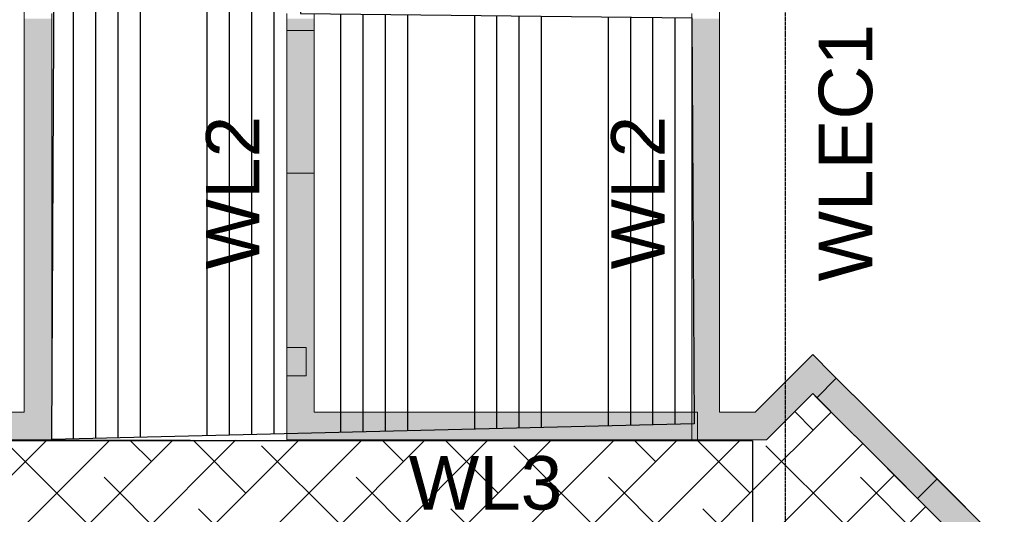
# Model space of a CAD drawing. Header units: inches. Extents: x -4126 to -1814, y 9773 to 12338.
# Tile 98 of 113: x -2715 to -2439, y 11697 to 11835. Entities that reach past the tile are written whole.
import ezdxf

# ---------------------------------------------------------------- set-up
doc = ezdxf.new("R2010")
doc.units = ezdxf.units.IN
doc.header["$MEASUREMENT"] = 0
doc.linetypes.add('Grid Line 1_2_', pattern=[0.875, 0.5, -0.125, 0.125, -0.125])
doc.layers.add('I-WALL', color=2, linetype='Continuous', lineweight=13)
doc.layers.add('S-GRID', color=1, linetype='Continuous', lineweight=9)
doc.layers.add('LOAD_HATCH', color=8, linetype='Continuous')
doc.layers.add('loads', color=1, linetype='Continuous')
doc.styles.add('Arial', font='Arial.ttf', dxfattribs={"height": 18})

# ---------------------------------------------------------------- blocks, each defined once
blk = doc.blocks.new('CTR - 1st Phase - Common Walls_rvt-1-FRAMING PLAN - 1ST FLOOR')
at = {"layer": 'I-WALL', "lineweight": 5, "transparency": 33554585}
for points in [[(-2706.07, 11835.19), (-2706.07, 11835.69), (-2713.82, 11835.69), (-2713.82, 11835.19), (-2706.26, 11835.19)], [(-2713.82, 11717.61), (-2706.07, 11717.61), (-2706.07, 11835.19), (-2713.82, 11835.19), (-2713.82, 11725.36)], [(-2640.2, 11835.19), (-2632.45, 11835.19), (-2632.45, 11835.69), (-2640.2, 11835.69)], [(-2518.82, 11835.19), (-2518.82, 11835.69), (-2526.57, 11835.69), (-2526.57, 11835.19)], [(-2524.95, 11725.36), (-2518.82, 11725.36), (-2518.82, 11835.19), (-2526.57, 11835.19), (-2526.57, 11725.36)], [(-2632.45, 11792.36), (-2632.45, 11832.36), (-2640.2, 11832.36), (-2640.2, 11792.36)], [(-2634.76, 11735.49), (-2634.76, 11743.49), (-2640.2, 11743.49), (-2640.2, 11735.49)], [(-2497.87, 11725.36), (-2487.21, 11736.02), (-2492.69, 11741.5), (-2508.83, 11725.36), (-2505.62, 11725.36)], [(-2480.96, 11718.81), (-2480.96, 11729.77), (-2481.8, 11730.61), (-2481.8, 11719.65), (-2481.34, 11719.19)], [(-2524.95, 11717.61), (-2524.95, 11725.36), (-2526.57, 11725.36), (-2526.57, 11717.61)], [(-2518.82, 11717.61), (-2505.62, 11717.61), (-2497.87, 11725.36), (-2524.95, 11725.36), (-2524.95, 11717.61)]]:
    blk.add_hatch(color=8, dxfattribs=at).paths.add_polyline_path(points, flags=0)
h = blk.add_hatch(color=8, dxfattribs=at)
h.paths.add_polyline_path([(-2640.2, 11717.61), (-2632.45, 11717.61), (-2632.45, 11792.36), (-2640.2, 11792.36), (-2640.2, 11743.49), (-2634.76, 11743.49), (-2634.76, 11735.49), (-2640.2, 11735.49), (-2640.2, 11725.36)], flags=0)
h.paths.add_polyline_path([(-2632.45, 11832.36), (-2632.45, 11835.19), (-2640.2, 11835.19), (-2640.2, 11832.36)], flags=0)
h = blk.add_hatch(color=8, dxfattribs=at)
h.paths.add_polyline_path([(-2444.43, 11682.28), (-2438.95, 11687.76), (-2457.78, 11706.59), (-2463.26, 11701.11), (-2449.39, 11687.24)], flags=0)
h.paths.add_polyline_path([(-2491.54, 11729.39), (-2486.06, 11734.87), (-2487.21, 11736.02), (-2492.69, 11730.54)], flags=0)
h = blk.add_hatch(color=8, dxfattribs=at)
h.paths.add_polyline_path([(-2463.26, 11701.11), (-2457.78, 11706.59), (-2480.14, 11728.95), (-2480.14, 11717.99), (-2468.74, 11706.59)], flags=0)
h.paths.add_polyline_path([(-2480.53, 11718.38), (-2480.53, 11729.34), (-2480.96, 11729.77), (-2480.96, 11718.81)], flags=0)
h.paths.add_polyline_path([(-2481.8, 11719.65), (-2481.8, 11730.61), (-2482.23, 11731.04), (-2482.23, 11720.08)], flags=0)
h.paths.add_polyline_path([(-2482.62, 11720.47), (-2482.62, 11731.43), (-2486.06, 11734.87), (-2491.54, 11729.39), (-2486.06, 11723.91)], flags=0)
h = blk.add_hatch(color=8, dxfattribs=at)
h.paths.add_polyline_path([(-2480.14, 11717.99), (-2480.14, 11728.95), (-2480.53, 11729.34), (-2480.53, 11718.38)], flags=0)
h.paths.add_polyline_path([(-2482.23, 11720.08), (-2482.23, 11731.04), (-2482.62, 11731.43), (-2482.62, 11720.47)], flags=0)
h = blk.add_hatch(color=8, dxfattribs=at)
h.paths.add_polyline_path([(-2718.72, 11717.61), (-2713.82, 11717.61), (-2713.82, 11725.36), (-2719.55, 11725.36), (-2719.55, 11717.61), (-2718.97, 11717.61)], flags=0)
h.paths.add_polyline_path([(-2719.94, 11717.61), (-2719.94, 11725.36), (-2720.37, 11725.36), (-2720.37, 11717.61)], flags=0)
h.paths.add_polyline_path([(-2721.2, 11717.61), (-2721.2, 11725.36), (-2721.63, 11725.36), (-2721.63, 11717.61), (-2721.3, 11717.61)], flags=0)
h.paths.add_polyline_path([(-2726.97, 11717.99), (-2722.03, 11717.99), (-2722.03, 11725.36), (-2732.55, 11725.36), (-2732.55, 11717.99)], flags=0)
h = blk.add_hatch(color=8, dxfattribs=at)
h.paths.add_polyline_path([(-2626.26, 11717.61), (-2626.26, 11725.36), (-2632.45, 11725.36), (-2632.45, 11717.61), (-2631.55, 11717.61)], flags=0)
h.paths.add_polyline_path([(-2625.87, 11717.61), (-2625.44, 11717.61), (-2625.44, 11725.36), (-2625.87, 11725.36)], flags=0)
h.paths.add_polyline_path([(-2526.57, 11717.61), (-2526.57, 11725.36), (-2528.02, 11725.36), (-2528.02, 11717.61)], flags=0)
h.paths.add_polyline_path([(-2528.41, 11717.61), (-2528.41, 11725.36), (-2528.84, 11725.36), (-2528.84, 11717.61)], flags=0)
h.paths.add_polyline_path([(-2624.61, 11717.61), (-2624.18, 11717.61), (-2624.18, 11725.36), (-2624.61, 11725.36)], flags=0)
h.paths.add_polyline_path([(-2529.68, 11717.61), (-2529.68, 11725.36), (-2530.11, 11725.36), (-2530.11, 11717.61)], flags=0)
h.paths.add_polyline_path([(-2623.78, 11717.61), (-2578.38, 11717.61), (-2578.38, 11725.36), (-2623.78, 11725.36)], flags=0)
h.paths.add_polyline_path([(-2530.5, 11717.61), (-2530.5, 11725.36), (-2575.9, 11725.36), (-2575.9, 11717.61)], flags=0)
h.paths.add_polyline_path([(-2576.3, 11717.61), (-2576.3, 11725.36), (-2576.73, 11725.36), (-2576.73, 11717.61)], flags=0)
h.paths.add_polyline_path([(-2577.99, 11717.61), (-2577.56, 11717.61), (-2577.56, 11725.36), (-2577.99, 11725.36)], flags=0)
h = blk.add_hatch(color=8, dxfattribs=at)
h.paths.add_polyline_path([(-2626.26, 11717.61), (-2625.87, 11717.61), (-2625.87, 11725.36), (-2626.26, 11725.36)], flags=0)
h.paths.add_polyline_path([(-2528.02, 11717.61), (-2528.02, 11725.36), (-2528.41, 11725.36), (-2528.41, 11717.61)], flags=0)
h.paths.add_polyline_path([(-2624.18, 11717.61), (-2623.78, 11717.61), (-2623.78, 11725.36), (-2624.18, 11725.36)], flags=0)
h.paths.add_polyline_path([(-2575.9, 11717.61), (-2575.9, 11725.36), (-2576.3, 11725.36), (-2576.3, 11717.61)], flags=0)
h.paths.add_polyline_path([(-2578.38, 11717.61), (-2577.99, 11717.61), (-2577.99, 11725.36), (-2578.38, 11725.36)], flags=0)
h.paths.add_polyline_path([(-2530.11, 11717.61), (-2530.11, 11725.36), (-2530.5, 11725.36), (-2530.5, 11717.61)], flags=0)
h = blk.add_hatch(color=8, dxfattribs=at)
h.paths.add_polyline_path([(-2577.56, 11717.61), (-2576.73, 11717.61), (-2576.73, 11725.36), (-2577.56, 11725.36)], flags=0)
h.paths.add_polyline_path([(-2625.44, 11717.61), (-2624.61, 11717.61), (-2624.61, 11725.36), (-2625.44, 11725.36)], flags=0)
h.paths.add_polyline_path([(-2528.84, 11717.61), (-2528.84, 11725.36), (-2529.68, 11725.36), (-2529.68, 11717.61), (-2529.22, 11717.61)], flags=0)
at = {"layer": 'I-WALL', "color": 9}
for p, q in [((-2713.82, 11837.94), (-2713.82, 11835.19)), ((-2518.82, 11835.19), (-2518.82, 11837.94)), ((-2713.82, 11835.19), (-2713.82, 11725.36)), ((-2706.07, 11835.19), (-2706.07, 11837.19)), ((-2706.07, 11717.61), (-2706.07, 11835.19)), ((-2640.2, 11837.19), (-2640.2, 11835.19)), ((-2640.2, 11835.19), (-2640.2, 11832.36)), ((-2632.45, 11835.19), (-2632.45, 11837.19)), ((-2632.45, 11832.36), (-2632.45, 11835.19)), ((-2526.57, 11837.19), (-2526.57, 11835.19)), ((-2526.57, 11835.19), (-2526.57, 11725.36)), ((-2518.82, 11725.36), (-2518.82, 11835.19)), ((-2640.2, 11832.36), (-2640.2, 11792.36)), ((-2632.45, 11832.36), (-2640.2, 11832.36)), ((-2632.45, 11792.36), (-2632.45, 11832.36)), ((-2640.2, 11792.36), (-2640.2, 11717.61)), ((-2640.2, 11792.36), (-2632.45, 11792.36)), ((-2632.45, 11725.36), (-2632.45, 11792.36)), ((-2492.69, 11741.5), (-2508.83, 11725.36)), ((-2492.69, 11741.5), (-2487.21, 11736.02)), ((-2486.06, 11734.87), (-2487.21, 11736.02)), ((-2486.06, 11734.87), (-2491.54, 11729.39)), ((-2482.62, 11731.43), (-2486.06, 11734.87)), ((-2497.87, 11725.36), (-2492.69, 11730.54)), ((-2492.69, 11730.54), (-2491.54, 11729.39)), ((-2482.23, 11731.04), (-2482.62, 11731.43)), ((-2481.42, 11730.23), (-2482.23, 11731.04)), ((-2480.53, 11729.34), (-2481.34, 11730.15)), ((-2491.54, 11729.39), (-2482.62, 11720.47)), ((-2480.14, 11728.95), (-2480.53, 11729.34)), ((-2457.78, 11706.59), (-2480.14, 11728.95)), ((-2713.82, 11725.36), (-2719.55, 11725.36)), ((-2626.26, 11725.36), (-2632.45, 11725.36)), ((-2625.87, 11725.36), (-2626.26, 11725.36)), ((-2625.07, 11725.36), (-2625.87, 11725.36)), ((-2624.18, 11725.36), (-2624.98, 11725.36)), ((-2623.78, 11725.36), (-2624.18, 11725.36)), ((-2578.38, 11725.36), (-2623.78, 11725.36)), ((-2577.99, 11725.36), (-2578.38, 11725.36)), ((-2577.18, 11725.36), (-2577.99, 11725.36)), ((-2576.3, 11725.36), (-2577.1, 11725.36)), ((-2575.9, 11725.36), (-2576.3, 11725.36)), ((-2530.5, 11725.36), (-2575.9, 11725.36)), ((-2530.11, 11725.36), (-2530.5, 11725.36)), ((-2529.3, 11725.36), (-2530.11, 11725.36)), ((-2528.41, 11725.36), (-2529.22, 11725.36)), ((-2528.02, 11725.36), (-2528.41, 11725.36)), ((-2524.95, 11725.36), (-2528.02, 11725.36)), ((-2526.57, 11717.61), (-2526.57, 11725.36)), ((-2524.95, 11725.36), (-2524.95, 11717.61)), ((-2508.83, 11725.36), (-2518.82, 11725.36)), ((-2497.87, 11725.36), (-2505.62, 11717.61)), ((-2482.62, 11720.47), (-2482.23, 11720.08)), ((-2482.23, 11720.08), (-2481.42, 11719.27)), ((-2481.34, 11719.19), (-2480.53, 11718.38)), ((-2719.55, 11717.61), (-2713.82, 11717.61)), ((-2706.07, 11717.61), (-2713.82, 11717.61)), ((-2632.45, 11717.61), (-2640.2, 11717.61)), ((-2632.45, 11717.61), (-2626.26, 11717.61)), ((-2626.26, 11717.61), (-2625.87, 11717.61)), ((-2625.87, 11717.61), (-2625.07, 11717.61)), ((-2624.98, 11717.61), (-2624.18, 11717.61)), ((-2624.18, 11717.61), (-2623.78, 11717.61)), ((-2623.78, 11717.61), (-2578.38, 11717.61)), ((-2578.38, 11717.61), (-2577.99, 11717.61)), ((-2577.99, 11717.61), (-2577.18, 11717.61)), ((-2577.1, 11717.61), (-2576.3, 11717.61)), ((-2576.3, 11717.61), (-2575.9, 11717.61)), ((-2575.9, 11717.61), (-2530.5, 11717.61)), ((-2530.5, 11717.61), (-2530.11, 11717.61)), ((-2530.11, 11717.61), (-2529.3, 11717.61)), ((-2529.22, 11717.61), (-2528.41, 11717.61)), ((-2528.41, 11717.61), (-2528.02, 11717.61)), ((-2528.02, 11717.61), (-2524.95, 11717.61)), ((-2526.57, 11717.61), (-2505.62, 11717.61)), ((-2480.53, 11718.38), (-2480.14, 11717.99)), ((-2480.14, 11717.99), (-2463.26, 11701.11)), ((-2463.26, 11701.11), (-2457.78, 11706.59)), ((-2438.95, 11687.76), (-2457.78, 11706.59)), ((-2463.26, 11701.11), (-2444.43, 11682.28))]:
    blk.add_line(p, q, dxfattribs=at)
at = {"layer": 'I-WALL', "color": 253}
for p, q in [((-2713.82, 11835.19), (-2713.82, 11835.69)), ((-2713.82, 11725.36), (-2713.82, 11835.19)), ((-2706.07, 11835.69), (-2706.07, 11835.19)), ((-2706.07, 11835.19), (-2706.07, 11717.61)), ((-2640.2, 11835.19), (-2640.2, 11835.69)), ((-2640.2, 11743.49), (-2640.2, 11835.19)), ((-2632.45, 11835.69), (-2632.45, 11835.19)), ((-2632.45, 11835.19), (-2632.45, 11725.36)), ((-2526.57, 11835.19), (-2526.57, 11835.69)), ((-2526.57, 11725.36), (-2526.57, 11835.19)), ((-2518.82, 11835.69), (-2518.82, 11835.19)), ((-2518.82, 11835.19), (-2518.82, 11725.36)), ((-2632.45, 11832.36), (-2640.2, 11832.36)), ((-2632.45, 11792.36), (-2640.2, 11792.36)), ((-2640.2, 11735.49), (-2640.2, 11743.49)), ((-2640.2, 11743.49), (-2640.2, 11735.49)), ((-2640.2, 11735.49), (-2640.2, 11743.49)), ((-2640.2, 11743.49), (-2634.76, 11743.49)), ((-2640.2, 11743.49), (-2634.76, 11743.49)), ((-2634.76, 11735.49), (-2634.76, 11743.49)), ((-2634.76, 11743.49), (-2634.76, 11735.49)), ((-2508.83, 11725.36), (-2492.69, 11741.5)), ((-2487.21, 11736.02), (-2492.69, 11741.5)), ((-2640.2, 11717.61), (-2640.2, 11735.49)), ((-2634.76, 11735.49), (-2640.2, 11735.49)), ((-2640.2, 11735.49), (-2634.76, 11735.49)), ((-2487.21, 11736.02), (-2482.62, 11731.43)), ((-2486.06, 11734.87), (-2491.54, 11729.39)), ((-2492.69, 11730.54), (-2497.87, 11725.36)), ((-2482.62, 11720.47), (-2492.69, 11730.54)), ((-2482.62, 11731.43), (-2482.23, 11731.04)), ((-2482.23, 11731.04), (-2481.8, 11730.61)), ((-2481.8, 11730.61), (-2481.42, 11730.23)), ((-2481.34, 11730.15), (-2480.96, 11729.77)), ((-2480.96, 11729.77), (-2480.53, 11729.34)), ((-2480.53, 11729.34), (-2480.14, 11728.95)), ((-2480.14, 11728.95), (-2438.95, 11687.76)), ((-2719.55, 11725.36), (-2713.82, 11725.36)), ((-2632.45, 11725.36), (-2626.26, 11725.36)), ((-2626.26, 11725.36), (-2625.87, 11725.36)), ((-2625.87, 11725.36), (-2625.44, 11725.36)), ((-2625.44, 11725.36), (-2625.07, 11725.36)), ((-2624.98, 11725.36), (-2624.61, 11725.36)), ((-2624.61, 11725.36), (-2624.18, 11725.36)), ((-2624.18, 11725.36), (-2623.78, 11725.36)), ((-2623.78, 11725.36), (-2578.38, 11725.36)), ((-2578.38, 11725.36), (-2577.99, 11725.36)), ((-2577.99, 11725.36), (-2577.56, 11725.36)), ((-2577.56, 11725.36), (-2577.18, 11725.36)), ((-2577.1, 11725.36), (-2576.73, 11725.36)), ((-2576.73, 11725.36), (-2576.3, 11725.36)), ((-2576.3, 11725.36), (-2575.9, 11725.36)), ((-2575.9, 11725.36), (-2530.5, 11725.36)), ((-2530.5, 11725.36), (-2530.11, 11725.36)), ((-2530.11, 11725.36), (-2529.68, 11725.36)), ((-2529.68, 11725.36), (-2529.3, 11725.36)), ((-2529.22, 11725.36), (-2528.84, 11725.36)), ((-2528.84, 11725.36), (-2528.41, 11725.36)), ((-2528.41, 11725.36), (-2528.02, 11725.36)), ((-2528.02, 11725.36), (-2526.57, 11725.36)), ((-2526.57, 11725.36), (-2524.95, 11725.36)), ((-2526.57, 11725.36), (-2526.57, 11717.61)), ((-2524.95, 11717.61), (-2524.95, 11725.36)), ((-2518.82, 11725.36), (-2508.83, 11725.36)), ((-2505.62, 11717.61), (-2497.87, 11725.36)), ((-2482.23, 11720.08), (-2482.62, 11720.47)), ((-2481.8, 11719.65), (-2482.23, 11720.08)), ((-2481.42, 11719.27), (-2481.8, 11719.65)), ((-2480.96, 11718.81), (-2481.34, 11719.19)), ((-2480.53, 11718.38), (-2480.96, 11718.81)), ((-2713.82, 11717.61), (-2719.55, 11717.61)), ((-2713.82, 11717.61), (-2706.07, 11717.61)), ((-2640.2, 11717.61), (-2632.45, 11717.61)), ((-2626.26, 11717.61), (-2632.45, 11717.61)), ((-2625.87, 11717.61), (-2626.26, 11717.61)), ((-2625.44, 11717.61), (-2625.87, 11717.61)), ((-2625.07, 11717.61), (-2625.44, 11717.61)), ((-2624.61, 11717.61), (-2624.98, 11717.61)), ((-2624.18, 11717.61), (-2624.61, 11717.61)), ((-2623.78, 11717.61), (-2624.18, 11717.61)), ((-2578.38, 11717.61), (-2623.78, 11717.61)), ((-2577.99, 11717.61), (-2578.38, 11717.61)), ((-2577.56, 11717.61), (-2577.99, 11717.61)), ((-2577.18, 11717.61), (-2577.56, 11717.61)), ((-2576.73, 11717.61), (-2577.1, 11717.61)), ((-2576.3, 11717.61), (-2576.73, 11717.61)), ((-2575.9, 11717.61), (-2576.3, 11717.61)), ((-2530.5, 11717.61), (-2575.9, 11717.61)), ((-2530.11, 11717.61), (-2530.5, 11717.61)), ((-2529.68, 11717.61), (-2530.11, 11717.61)), ((-2529.3, 11717.61), (-2529.68, 11717.61)), ((-2528.84, 11717.61), (-2529.22, 11717.61)), ((-2528.41, 11717.61), (-2528.84, 11717.61)), ((-2528.02, 11717.61), (-2528.41, 11717.61)), ((-2526.57, 11717.61), (-2528.02, 11717.61)), ((-2524.95, 11717.61), (-2526.57, 11717.61)), ((-2524.95, 11717.61), (-2526.57, 11717.61)), ((-2505.62, 11717.61), (-2524.95, 11717.61)), ((-2480.14, 11717.99), (-2480.53, 11718.38)), ((-2444.43, 11682.28), (-2480.14, 11717.99)), ((-2457.78, 11706.59), (-2463.26, 11701.11))]:
    blk.add_line(p, q, dxfattribs=at)

msp = doc.modelspace()

# ---------------------------------------------------------------- hatches: boundary and pattern name
at = {"layer": 'LOAD_HATCH'}
h = msp.add_hatch(dxfattribs=at)
h.set_pattern_fill('ANSI34', color=256, scale=50, angle=45, style=0)
h.paths.add_polyline_path([(-2706.074, 11717.614), (-2704.324, 12077.189), (-2636.324, 12077.189), (-2636.324, 11907.189), (-2636.324, 11837.189), (-2526.574, 11835.977), (-2525.949, 11722.014)])
h = msp.add_hatch(dxfattribs=at)
h.set_pattern_fill('ANSI38', color=256, scale=100, style=0)
h.paths.add_polyline_path([(-3481.324, 10382.789), (-3418.524, 10381), (-3072.924, 10381), (-2509.521, 10381.514), (-2503.7, 10449.439), (-3408.924, 10449.439), (-3401.049, 11277.289), (-3371.874, 11277.289), (-3371.874, 11473.789), (-3140.124, 11473.539), (-3139.124, 11648.339), (-2778.924, 11649.339), (-2778.924, 11628.389), (-2718.724, 11628.389), (-2650.524, 11628.389), (-2650.524, 11649.339), (-2509.521, 11650), (-2509.521, 11717.264), (-3140.124, 11718), (-3140.124, 11838.614), (-3460.024, 11838.614), (-3460.024, 11787.364), (-3199.999, 11783.364), (-3199.999, 11535.189), (-3481.324, 11530.989), (-3477.974, 11244.389), (-3477.974, 10410)])
h = msp.add_hatch(dxfattribs=at)
h.set_pattern_fill('ANSI38', color=256, scale=100, style=0)
h.paths.add_polyline_path([(-2509.521, 11650), (-2650.524, 11649.339), (-2650.524, 11648.364), (-2643.349, 11648.364), (-2626.265, 11648.364), (-2625.871, 11648.364), (-2625.458, 11648.364), (-2624.178, 11648.364), (-2623.784, 11648.364), (-2578.383, 11648.364), (-2577.989, 11648.364), (-2576.709, 11648.364), (-2576.296, 11648.364), (-2575.902, 11648.364), (-2530.501, 11648.364), (-2530.107, 11648.364), (-2529.694, 11648.364), (-2528.414, 11648.364), (-2528.021, 11648.364), (-2505.62, 11648.364), (-2500.324, 11643.069), (-2500.324, 11722.91), (-2505.62, 11717.614), (-2509.521, 11717.614), (-2509.521, 11716.639)])
h.paths.add_polyline_path([(-2500.324, 11643.069), (-2500.324, 11722.91), (-2497.87, 11725.364), (-2492.692, 11730.542), (-2491.543, 11729.393), (-2484.845, 11722.696), (-2480.532, 11718.383), (-2477.913, 11715.763), (-2463.258, 11701.109), (-2444.432, 11682.282), (-2462.551, 11664.163), (-2477.913, 11648.801), (-2482.225, 11644.489), (-2484.845, 11641.869), (-2490.836, 11635.878), (-2491.985, 11634.729), (-2497.87, 11640.614)])
h.paths.add_polyline_path([(-2611, 11672), (-2611, 11642), (-2559.121, 11642), (-2559.121, 11672)], flags=24)

# ---------------------------------------------------------------- linework, layer by layer
msp.add_lwpolyline([(-2704.324, 12077.189), (-2636.324, 12077.189), (-2636.324, 11907.189), (-2636.324, 11837.189), (-2526.574, 11835.977), (-2525.949, 11722.014), (-2706.074, 11717.614)], close=True, dxfattribs=at)
msp.add_lwpolyline([(-3477.974, 10410), (-3477.974, 11244.389), (-3481.324, 11530.989), (-3199.999, 11535.189), (-3199.999, 11783.364), (-3460.024, 11787.364), (-3460.024, 11838.614), (-3140.124, 11838.614), (-3140.124, 11718), (-2509.521, 11717.264), (-2739.924, 11717.364), (-2509.521, 11717.264), (-2509.521, 11650), (-2650.524, 11649.339), (-2650.524, 11628.389), (-2718.724, 11628.389), (-2778.924, 11628.389), (-2778.924, 11649.339), (-3139.124, 11648.339), (-3140.124, 11473.539), (-3371.874, 11473.789), (-3371.874, 11277.289), (-3401.049, 11277.289), (-3408.924, 10449.439)], dxfattribs=at)
at = {"layer": 'S-GRID', "linetype": 'Grid Line 1_2_', "lineweight": 30}
msp.add_line((-2500.324, 9772.61), (-2500.324, 12288.555), dxfattribs=at)

# ---------------------------------------------------------------- block references
at = {"lineweight": 5}
msp.add_blockref('CTR - 1st Phase - Common Walls_rvt-1-FRAMING PLAN - 1ST FLOOR', (0, 0), dxfattribs=at)

# ---------------------------------------------------------------- texts
at = {"layer": 'loads', "char_height": 15, "width": 29.92125, "attachment_point": 1, "rotation": 90, "style": 'Arial'}
for s, insert in [('WLEC1', (-2491, 11762)), ('WL2', (-2662.827, 11765.369)), ('WL2', (-2549.202, 11765.369))]:
    msp.add_mtext(s, dxfattribs=dict(at, insert=insert))
at = {"layer": 'loads', "insert": (-2606, 11713), "char_height": 15, "width": 29.92125, "attachment_point": 1, "style": 'Arial'}
msp.add_mtext('WL3', dxfattribs=at)

doc.saveas('drawing.dxf')
